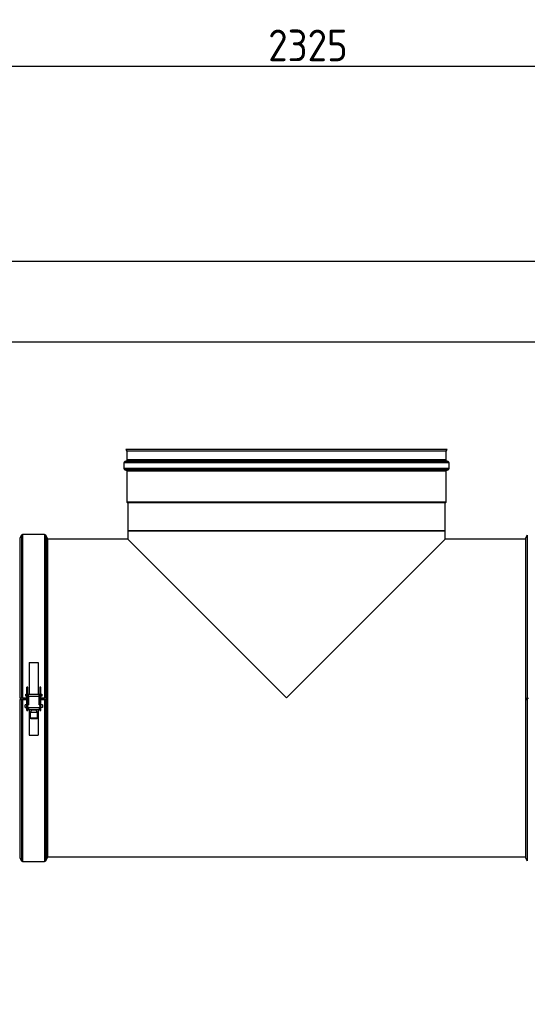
# Model space of a CAD drawing. Header units: millimetres. Extents: x 158 to 846, y 86 to 749.
# Tile 63 of 95: x 258 to 314, y 640 to 749. Entities that reach past the tile are written whole.
import ezdxf

# ---------------------------------------------------------------- set-up
doc = ezdxf.new("R2010")
doc.units = ezdxf.units.MM
doc.layers.add('1', color=7, linetype='CONTINUOUS', true_color=0xffffff)
doc.layers.add('TOP', color=7, linetype='CONTINUOUS', true_color=0xffffff)
doc.styles.add('iso-1', font='isocp.shx')
doc.dimstyles.get("Standard").update_dxf_attribs({"dimtxt": 0.18, "dimasz": 0.18, "dimexe": 0.18, "dimexo": 0.0625, "dimgap": 0.09, "dimtad": 0, "dimtih": 1, "dimtoh": 1, "dimdec": 4, "dimzin": 0, "dimdsep": 46, "dimtxsty": 'Standard', "dimcen": 0.09, "dimadec": 0, "dimazin": 0, "dimtfac": 1, "dimtdec": 4, "dimtofl": 0, "dimtmove": 0, "dimatfit": 3, "dimfxl": 1, "dimtolj": 1, "dimtzin": 0, "dimarcsym": 0})

# ---------------------------------------------------------------- blocks, each defined once
blk = doc.blocks.new('DimnDraft3D4')
at = {"layer": 'TOP', "color": 2, "linetype": 'Continuous', "transparency": 16777216}
for p, q in [((173.07, 621.76), (173.07, 746.14)), ((405.52, 731.36), (405.52, 746.14)), ((405.52, 744.14), (173.07, 744.14))]:
    blk.add_line(p, q, dxfattribs=at)
for points in [[(173.07, 744.14), (176.57, 744.6), (176.57, 743.68), (173.07, 744.14)], [(405.52, 744.14), (402.02, 743.68), (402.02, 744.6), (405.52, 744.14)]]:
    blk.add_solid(points, dxfattribs=at)
at = {"layer": 'TOP', "color": 2, "linetype": 'Continuous', "transparency": 16777216, "insert": (285.73, 744.71), "char_height": 3.5, "attachment_point": 7, "line_spacing_factor": 0.963855, "style": 'iso-1'}
blk.add_mtext('\\W01.000;\\fisocp.shx,bigfont.shx;2325 ', dxfattribs=at)

msp = doc.modelspace()

# ---------------------------------------------------------------- linework, layer by layer
at = {"layer": '1', "color": 7, "linetype": 'Continuous'}
for p, q in [((315.417, 722.554), (202.722, 722.554)), ((202.722, 713.664), (315.417, 713.664)), ((270.044, 701.783), (269.992, 701.753)), ((269.992, 701.753), (270.099, 701.566)), ((305.517, 701.753), (269.992, 701.753)), ((305.465, 701.783), (270.044, 701.783)), ((270.099, 701.566), (270.099, 700.612)), ((305.409, 701.566), (270.099, 701.566)), ((305.409, 701.566), (305.517, 701.753)), ((305.409, 700.612), (305.409, 701.566)), ((305.517, 701.753), (305.465, 701.783)), ((269.759, 700.299), (269.759, 699.666)), ((270.04, 700.52), (269.849, 700.436)), ((305.66, 700.436), (305.469, 700.52)), ((305.749, 699.666), (305.749, 700.299)), ((269.849, 699.529), (270.04, 699.445)), ((270.099, 699.353), (270.099, 695.958)), ((305.409, 695.958), (305.409, 699.353)), ((305.469, 699.445), (305.66, 699.529)), ((270.099, 695.958), (270.194, 695.863)), ((305.409, 695.958), (270.099, 695.958)), ((305.314, 695.863), (305.409, 695.958)), ((270.194, 695.863), (270.194, 692.783)), ((305.314, 695.863), (270.194, 695.863)), ((305.314, 692.783), (305.314, 695.863)), ((270.194, 692.783), (270.194, 691.843)), ((305.314, 692.783), (270.194, 692.783)), ((270.194, 692.783), (305.314, 692.783)), ((305.314, 691.843), (305.314, 692.783)), ((258.415, 692.283), (258.228, 691.958)), ((258.228, 691.958), (258.228, 674.283)), ((260.974, 692.358), (258.545, 692.358)), ((261.278, 691.983), (261.104, 692.283)), ((261.278, 691.983), (261.278, 674.283)), ((270.194, 691.843), (261.324, 691.843)), ((270.194, 691.843), (287.754, 674.283)), ((270.254, 691.783), (287.754, 674.283)), ((305.314, 691.843), (287.754, 674.283)), ((305.254, 691.783), (287.754, 674.283)), ((314.184, 691.843), (305.314, 691.843)), ((314.404, 692.283), (314.216, 691.958)), ((314.216, 691.958), (314.216, 674.274)), ((259.291, 678.205), (260.291, 678.205)), ((259.291, 678.205), (259.291, 674.685)), ((260.291, 678.205), (260.291, 674.685)), ((259.116, 675.489), (259.016, 675.489)), ((259.016, 674.846), (259.016, 675.489)), ((259.116, 674.846), (259.116, 675.489)), ((260.566, 675.489), (260.466, 675.489)), ((260.466, 675.489), (260.466, 674.846)), ((260.566, 674.846), (260.566, 675.489)), ((258.228, 674.283), (258.415, 674.283)), ((258.228, 674.128), (258.271, 674.129)), ((258.228, 674.128), (258.228, 656.608)), ((258.415, 674.125), (258.228, 674.128)), ((258.271, 674.129), (258.458, 674.126)), ((258.415, 674.283), (258.545, 674.283)), ((258.545, 674.283), (259.016, 674.283)), ((258.545, 674.125), (259.016, 674.125)), ((259.016, 674.125), (258.545, 674.125)), ((258.891, 674.486), (258.891, 674.686)), ((258.891, 674.686), (258.991, 674.686)), ((258.891, 674.486), (258.891, 674.482)), ((258.991, 674.486), (258.891, 674.486)), ((259.016, 674.482), (258.891, 674.482)), ((258.991, 674.686), (258.991, 674.486)), ((258.991, 674.485), (258.991, 674.486)), ((259.016, 673.856), (259.016, 674.846)), ((259.116, 673.856), (259.116, 674.846)), ((259.116, 674.685), (259.141, 674.685)), ((259.116, 674.485), (259.141, 674.485)), ((259.179, 674.482), (259.116, 674.482)), ((259.116, 674.283), (259.191, 674.283)), ((259.191, 674.125), (259.116, 674.125)), ((260.425, 674.685), (259.158, 674.685)), ((259.191, 674.438), (259.191, 674.68)), ((259.191, 674.438), (259.191, 673.538)), ((260.391, 674.438), (260.391, 674.68)), ((260.391, 673.538), (260.391, 674.438)), ((260.391, 674.283), (260.466, 674.283)), ((260.466, 674.125), (260.391, 674.125)), ((260.466, 674.482), (260.403, 674.482)), ((260.441, 674.685), (260.466, 674.685)), ((260.441, 674.485), (260.466, 674.485)), ((260.466, 674.846), (260.466, 673.856)), ((260.566, 673.856), (260.566, 674.846)), ((260.691, 674.482), (260.566, 674.482)), ((260.566, 674.283), (260.974, 674.283)), ((260.566, 674.125), (260.974, 674.125)), ((260.974, 674.125), (260.566, 674.125)), ((260.591, 674.686), (260.691, 674.686)), ((260.591, 674.486), (260.591, 674.686)), ((260.591, 674.485), (260.591, 674.486)), ((260.691, 674.486), (260.591, 674.486)), ((260.691, 674.686), (260.691, 674.486)), ((260.691, 674.482), (260.691, 674.486)), ((260.974, 674.283), (261.104, 674.283)), ((261.061, 674.126), (261.234, 674.128)), ((261.104, 674.283), (261.278, 674.283)), ((261.278, 674.128), (261.104, 674.125)), ((261.234, 674.128), (261.278, 674.128)), ((261.278, 674.128), (261.278, 656.583)), ((314.216, 674.274), (314.404, 674.274)), ((314.216, 674.12), (314.259, 674.12)), ((314.404, 674.117), (314.216, 674.12)), ((314.216, 674.12), (314.216, 656.608)), ((314.259, 674.12), (314.447, 674.117)), ((258.841, 673.235), (258.841, 673.535)), ((258.841, 673.235), (258.841, 673.233)), ((258.841, 673.233), (259.016, 673.233)), ((259.016, 673.413), (259.016, 673.856)), ((259.016, 673.413), (259.116, 673.413)), ((259.016, 673.088), (259.016, 673.359)), ((259.016, 672.888), (259.016, 673.088)), ((259.016, 673.088), (259.016, 673.088)), ((259.016, 673.088), (259.116, 673.088)), ((259.091, 673.238), (259.191, 673.238)), ((259.116, 673.413), (259.116, 673.856)), ((259.116, 673.538), (259.191, 673.538)), ((259.116, 673.088), (259.116, 673.359)), ((259.191, 673.236), (259.116, 673.236)), ((259.116, 673.088), (259.116, 673.088)), ((259.116, 672.888), (259.116, 673.088)), ((259.191, 673.238), (259.191, 672.985)), ((260.391, 673.538), (260.466, 673.538)), ((260.391, 673.238), (260.391, 672.985)), ((260.391, 673.238), (260.491, 673.238)), ((260.466, 673.236), (260.391, 673.236)), ((260.466, 673.856), (260.466, 673.413)), ((260.466, 673.413), (260.566, 673.413)), ((260.466, 673.359), (260.466, 673.088)), ((260.466, 673.088), (260.566, 673.088)), ((260.466, 673.088), (260.466, 673.088)), ((260.466, 673.088), (260.466, 672.888)), ((260.566, 673.413), (260.566, 673.856)), ((260.566, 673.088), (260.566, 673.359)), ((260.741, 673.233), (260.566, 673.233)), ((260.566, 672.888), (260.566, 673.088)), ((260.566, 673.088), (260.566, 673.088)), ((260.741, 673.535), (260.741, 673.235)), ((260.741, 673.233), (260.741, 673.235)), ((259.016, 672.888), (259.116, 672.888)), ((259.191, 672.977), (259.191, 672.985)), ((259.581, 672.977), (259.191, 672.977)), ((259.291, 672.977), (259.291, 670.178)), ((259.536, 672.93), (259.391, 672.68)), ((259.391, 672.68), (259.391, 672.055)), ((259.391, 672.055), (259.416, 672.03)), ((259.391, 672.055), (259.391, 672.055)), ((259.752, 672.035), (259.474, 672.032)), ((259.474, 672.032), (259.513, 672.028)), ((259.513, 672.028), (259.517, 672.033)), ((259.513, 672.028), (259.831, 672.026)), ((259.581, 672.981), (259.581, 672.932)), ((260.07, 672.033), (259.752, 672.035)), ((259.831, 672.026), (259.83, 672.034)), ((259.831, 672.026), (260.109, 672.029)), ((260.001, 672.932), (260.001, 672.981)), ((260.391, 672.977), (260.001, 672.977)), ((260.191, 672.68), (260.047, 672.93)), ((260.109, 672.029), (260.07, 672.033)), ((260.166, 672.03), (260.191, 672.055)), ((260.191, 672.055), (260.191, 672.68)), ((260.191, 672.055), (260.191, 672.055)), ((260.291, 672.977), (260.291, 670.178)), ((260.391, 672.985), (260.391, 672.977)), ((260.466, 672.888), (260.566, 672.888)), ((259.291, 670.178), (260.291, 670.178)), ((261.324, 656.723), (314.184, 656.723)), ((258.228, 656.608), (258.415, 656.283)), ((258.545, 656.208), (260.974, 656.208)), ((261.104, 656.283), (261.278, 656.583)), ((314.216, 656.608), (314.404, 656.283))]:
    msp.add_line(p, q, dxfattribs=at)
at = {"layer": '1', "color": 252, "linetype": 'Continuous'}
for p, q in [((305.749, 700.299), (269.759, 700.299)), ((305.66, 700.436), (269.849, 700.436)), ((305.469, 700.52), (270.04, 700.52)), ((305.409, 700.612), (270.099, 700.612)), ((305.749, 699.666), (269.759, 699.666)), ((305.66, 699.529), (269.849, 699.529)), ((305.469, 699.445), (270.04, 699.445)), ((305.409, 699.353), (270.099, 699.353)), ((258.415, 692.283), (258.415, 674.283)), ((258.545, 692.358), (258.545, 674.283)), ((260.974, 692.358), (260.974, 674.283)), ((261.104, 692.283), (261.104, 674.283)), ((261.324, 691.843), (261.324, 656.723)), ((314.184, 691.843), (314.184, 656.723)), ((314.404, 692.283), (314.404, 674.274)), ((258.415, 674.125), (258.415, 656.283)), ((258.545, 674.125), (258.545, 656.208)), ((258.862, 674.127), (258.862, 674.283)), ((258.953, 674.126), (258.953, 674.283)), ((259.016, 674.846), (259.116, 674.846)), ((259.141, 674.685), (259.141, 674.485)), ((259.15, 674.485), (259.141, 674.485)), ((260.391, 674.438), (259.191, 674.438)), ((260.441, 674.485), (260.433, 674.485)), ((260.441, 674.485), (260.441, 674.685)), ((260.466, 674.846), (260.566, 674.846)), ((260.894, 674.283), (260.894, 674.124)), ((260.974, 674.125), (260.974, 656.208)), ((261.104, 674.125), (261.104, 656.283)), ((261.23, 674.283), (261.23, 674.127)), ((314.278, 674.274), (314.278, 674.12)), ((314.404, 674.117), (314.404, 656.283)), ((259.016, 673.856), (259.116, 673.856)), ((259.016, 673.088), (259.116, 673.088)), ((259.091, 673.413), (259.091, 673.238)), ((259.191, 673.238), (260.391, 673.238)), ((260.466, 673.856), (260.566, 673.856)), ((260.466, 673.088), (260.566, 673.088)), ((260.491, 673.238), (260.491, 673.413)), ((260.391, 672.985), (259.191, 672.985))]:
    msp.add_line(p, q, dxfattribs=at)
at = {"layer": '1', "color": 7, "linetype": 'Continuous'}
for centre, start, end in [((269.909, 700.299), 113.80594, 180), ((305.599, 700.299), 0, 66.19406), ((269.909, 699.666), 180, 246.19406), ((305.599, 699.666), 293.80594, 0), ((258.545, 692.208), 90, 150), ((260.974, 692.208), 30, 90), ((258.545, 656.358), 210, 270), ((260.974, 656.358), 270, 330)]:
    msp.add_arc(centre, 0.15, start, end, dxfattribs=at)
at = {"layer": '1', "color": 7, "linetype": 'Continuous', "extrusion": (0, 0, -1)}
for centre, start, end in [((-269.999, 700.612), 180, 246.19406), ((-305.509, 700.612), 293.80594, 0), ((-269.999, 699.353), 113.80594, 180), ((-305.509, 699.353), 0, 66.19406), ((-261.324, 691.943), 270, 297.80965), ((-314.184, 691.943), 251.46768, 270), ((-261.324, 656.623), 62.19035, 90), ((-314.184, 656.623), 90, 108.53232)]:
    msp.add_arc(centre, 0.1, start, end, dxfattribs=at)
at = {"layer": '1', "color": 7, "linetype": 'Continuous'}
for centre, major_axis, ratio, start_param, end_param in [((258.545, 674.126), (0.15, 0), 0.0087265, 3.6651914, 4.712389), ((258.545, 674.126), (-0.1, 0), 0.0087265, 0.5235988, 1.5707963), ((259.041, 674.685), (-0.05, 0), 0.012296, 0, 1.0471793), ((259.041, 674.485), (0.05, 0), 0.012296, 3.1415927, 4.188772), ((260.541, 674.685), (-0.05, 0), 0.012296, 2.0944133, 3.1415927), ((260.541, 674.485), (0.05, 0), 0.012296, 5.236006, 6.2831853), ((260.974, 674.126), (-0.1, 0), 0.0087265, 1.5707963, 2.6179939), ((260.974, 674.126), (0.15, 0), 0.0087265, 4.712389, 5.7595865), ((314.533, 674.274), (-0.15, 0), 0.0004615, 0.5235988, 1.5707963), ((259.091, 673.535), (0.25, 0), 0.012296, 1.8755045, 3.1415927), ((259.091, 673.235), (0.25, 0), 0.012296, 1.5707963, 3.1415927), ((260.491, 673.235), (-0.25, 0), 0.012296, 3.1415927, 4.712389), ((260.491, 673.535), (-0.25, 0), 0.012296, 3.1415927, 4.4076808), ((259.791, 672.68), (-0.4, 0), 0.012296, 3.1415155, 6.2831853), ((259.791, 672.055), (0.4, 0), 0.012296, 0, 3.1416698), ((259.791, 672.93), (0.256, 0), 0.012296, 0.0070453, 3.1343983), ((259.791, 672.98), (-0.225, 0), 0.012296, 3.5079471, 5.9168391)]:
    msp.add_ellipse(centre, major_axis=major_axis, ratio=ratio, start_param=start_param, end_param=end_param, dxfattribs=at)
msp.add_ellipse((259.791, 672.03), major_axis=(-0.375, 0), ratio=0.012296, dxfattribs=at)
for points, knots in [([(259.141, 674.685), (259.148, 674.685), (259.161, 674.685), (259.178, 674.685), (259.189, 674.684), (259.191, 674.681), (259.191, 674.68)], [0, 0, 0, 0, 0.2500906, 0.5000209, 0.7499946, 1, 1, 1, 1]), ([(259.191, 674.435), (259.191, 674.44), (259.191, 674.449), (259.191, 674.465), (259.187, 674.481), (259.171, 674.485), (259.155, 674.485), (259.146, 674.485), (259.141, 674.485)], [0, 0, 0, 0, 0.1241524, 0.2502219, 0.4959656, 0.7463819, 0.8745189, 1, 1, 1, 1]), ([(260.391, 674.68), (260.392, 674.681), (260.393, 674.684), (260.405, 674.685), (260.422, 674.685), (260.435, 674.685), (260.441, 674.685)], [0, 0, 0, 0, 0.2500054, 0.4999791, 0.7499094, 1, 1, 1, 1]), ([(260.391, 674.435), (260.391, 674.44), (260.391, 674.449), (260.392, 674.465), (260.395, 674.478), (260.406, 674.484), (260.422, 674.485), (260.435, 674.485), (260.441, 674.485)], [0, 0, 0, 0, 0.1239038, 0.2497172, 0.495007, 0.6298113, 0.8144971, 1, 1, 1, 1])]:
    msp.add_open_spline(points, degree=3, knots=knots, dxfattribs=at)

# ---------------------------------------------------------------- dimensions: what is measured, and where the dimension line sits
at = {"layer": 'TOP', "color": 2, "linetype": 'Continuous', "lineweight": -3}
dim = msp.add_linear_dim(base=(173.067, 744.14), p1=(405.517, 731.359), p2=(173.067, 621.759), text='\\C2;2325', dimstyle='Standard', override={"dimtxt": 3.5, "dimasz": 3.5, "dimexe": 2, "dimexo": 0, "dimgap": 1.75, "dimtad": 1, "dimtih": 0, "dimdec": 0, "dimzin": 8, "dimtxsty": 'iso-1', "dimsah": 1, "dimclrd": 2, "dimclre": 2, "dimclrt": 2, "dimtm": -0.003937, "dimtdec": 2, "dimtofl": 1, "dimtmove": 0}, dxfattribs=at)
dim.commit()
dim.dimension.update_dxf_attribs({"geometry": 'DimnDraft3D4', "text_midpoint": (289.292, 744.14), "dimtype": 160})

doc.saveas('drawing.dxf')
